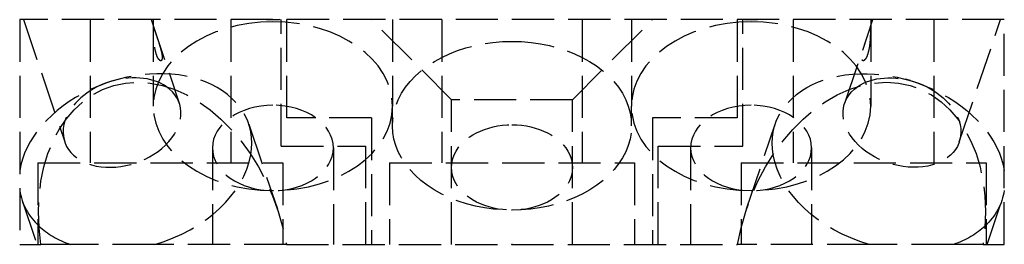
# Model space of a CAD drawing. Header units: millimetres. Extents: x -17.5 to 17.5, y 0 to 8.
import ezdxf

# ---------------------------------------------------------------- set-up
doc = ezdxf.new("R2010")
doc.units = ezdxf.units.MM
doc.header["$LTSCALE"] = 10
doc.linetypes.add('ALLCAD_Strich', pattern=[0.2, 0.15, -0.05])
doc.layers.add('BESCH_KONT_sich_schn_grun_2d', color=10, linetype='Continuous')

msp = doc.modelspace()

# ---------------------------------------------------------------- linework, layer by layer
at = {"layer": 'BESCH_KONT_sich_schn_grun_2d', "linetype": 'ALLCAD_Strich'}
for p, q in [((-17.50000000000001, 8), (-17.50000000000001, 0)), ((17.49999999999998, 8), (-17.50000000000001, 8)), ((-17.36914777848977, 8), (-15.90032964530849, 3.647946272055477)), ((-15.00000000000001, 7.999999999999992), (-15.00000000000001, 2.899999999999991)), ((-12.83085222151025, 8), (-11.82611284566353, 5.022994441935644)), ((-12.75, 8), (-12.75, 4.918881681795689)), ((-10.00000000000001, 7.999999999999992), (-10.00000000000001, 2.899999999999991)), ((-8.200000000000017, 3.5), (-8.200000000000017, 8)), ((-8.000000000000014, 4.5), (-8.000000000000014, 8)), ((-2.150000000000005, 5.149999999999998), (-5, 8)), ((-4.25, 8), (-4.25, 4.918881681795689)), ((-2.500000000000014, 7.999999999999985), (-2.500000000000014, 2.899999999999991)), ((2.150000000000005, 5.150000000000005), (5, 8)), ((2.499999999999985, 7.999999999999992), (2.499999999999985, 2.899999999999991)), ((4.25, 8), (4.25, 4.918881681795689)), ((7.999999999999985, 8), (7.999999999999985, 4.5)), ((8.199999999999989, 3.5), (8.199999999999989, 8)), ((9.999999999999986, 8), (9.999999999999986, 2.899999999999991)), ((11.82611284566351, 5.022994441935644), (12.83085222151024, 8)), ((12.75, 8), (12.75, 4.918881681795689)), ((14.99999999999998, 8), (14.99999999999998, 2.899999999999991)), ((15.90032964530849, 3.647946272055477), (17.36914777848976, 8)), ((17.49999999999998, 0), (17.49999999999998, 8)), ((-14.52735011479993, 5.70635598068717), (-14.70024861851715, 5.635625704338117)), ((-14.16564109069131, 5.828432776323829), (-13.98524240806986, 5.876940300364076)), ((14.16564109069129, 5.828432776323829), (13.98524240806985, 5.876940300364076)), ((14.52735011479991, 5.70635598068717), (14.70024861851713, 5.635625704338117)), ((-4.250000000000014, 4.221825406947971), (-4.250000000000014, 4.918881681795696)), ((-2.150000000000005, 0), (-2.150000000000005, 5.149999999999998)), ((2.149999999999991, 5.150000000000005), (-2.150000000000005, 5.150000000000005)), ((2.149999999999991, 0), (2.149999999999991, 5.150000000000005)), ((4.249999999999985, 4.221825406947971), (4.249999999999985, 4.918881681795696)), ((-9.36059355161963, 4.28479475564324), (-8.341053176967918, 1.263934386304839)), ((-5.000000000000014, 4.5), (-8.000000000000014, 4.5)), ((-5.000000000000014, 4.5), (-5.000000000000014, 0)), ((5, 4.5), (4.999999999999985, 0)), ((7.999999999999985, 4.5), (5, 4.5)), ((8.341053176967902, 1.263934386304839), (9.360593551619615, 4.28479475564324)), ((-8.200000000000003, 3.5), (-5.200000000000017, 3.5)), ((-5.200000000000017, -1.42e-14), (-5.200000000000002, 3.5)), ((5.199999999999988, 0), (5.199999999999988, 3.5)), ((5.199999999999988, 3.5), (8.199999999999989, 3.5)), ((-10.65, 3.433957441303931), (-10.65, 0)), ((-6.350000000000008, 3.433957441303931), (-6.350000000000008, 0)), ((6.349999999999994, 3.433957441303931), (6.349999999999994, 0)), ((10.64999999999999, 3.433957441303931), (10.64999999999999, 0)), ((-16.85000000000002, 2.899999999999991), (-16.85000000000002, -1.42e-14)), ((-16.85000000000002, 2.899999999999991), (-8.150000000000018, 2.899999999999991)), ((-8.150000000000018, 2.899999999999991), (-8.150000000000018, -1.42e-14)), ((-4.350000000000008, 2.899999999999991), (-4.350000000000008, 0)), ((-4.350000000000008, 2.899999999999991), (4.34999999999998, 2.899999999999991)), ((4.34999999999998, 2.900000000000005), (4.34999999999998, 0)), ((8.149999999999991, 2.899999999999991), (8.149999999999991, 0)), ((8.149999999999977, 2.900000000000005), (16.84999999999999, 2.900000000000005)), ((16.84999999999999, 2.900000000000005), (16.84999999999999, 0)), ((-17.41427792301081, 1.566676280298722), (-16.88552467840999, 0)), ((16.88552467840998, 0), (17.4142779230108, 1.566676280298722)), ((-17.50000000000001, 0), (-16.74603914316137, 0)), ((-15.69707698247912, 0), (-16.74603914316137, 0)), ((-8.020252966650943, 0), (-12.69782592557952, 0)), ((-8.020252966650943, 0), (8.02025296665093, 0)), ((-0.0098449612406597, 0.0049999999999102), (-0.0098449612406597, -8.53e-14)), ((-0.0071317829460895, 0.0049999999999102), (-0.0098449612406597, 0.0049999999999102)), ((-0.00813953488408, 0.0049999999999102), (-0.00813953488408, -8.53e-14)), ((-0.0071317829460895, 0.0049999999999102), (-0.0071317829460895, -8.53e-14)), ((-0.0063565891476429, 0.0049999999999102), (-0.0071317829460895, 0.0049999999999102)), ((-0.006976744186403, 0.0049999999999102), (-0.006976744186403, -8.53e-14)), ((-0.0065116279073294, 0.0049999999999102), (-0.0065116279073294, -8.53e-14)), ((-0.0063565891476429, 0.0049999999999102), (-0.0036434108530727, 0.0049999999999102)), ((-0.0063565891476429, 0.0049999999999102), (-0.0063565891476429, -8.53e-14)), ((-0.0053488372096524, 0.0049999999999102), (-0.0053488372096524, -8.53e-14)), ((-0.0036434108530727, 0.0049999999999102), (-0.0036434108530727, -8.53e-14)), ((-0.0027131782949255, 0.0049999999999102), (-0.0027131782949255, -8.53e-14)), ((0.0010077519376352, 0.0049999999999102), (-0.0027131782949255, 0.0049999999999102)), ((-0.0010077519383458, 0.0049999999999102), (-0.0010077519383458, -8.53e-14)), ((-0.0009871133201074, -8.53e-14), (-0.0009871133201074, 0.0049999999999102)), ((0.0005632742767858, 0.0049999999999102), (0.0005632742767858, -8.53e-14)), ((0.0010077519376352, 0.0049999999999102), (0.0010077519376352, -8.53e-14)), ((0.0010077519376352, 0.0049999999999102), (0.0031782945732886, 0.0049999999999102)), ((0.0014935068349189, 0.0049999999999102), (0.0014935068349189, -8.53e-14)), ((0.0031782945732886, 0.0049999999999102), (0.0031782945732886, -8.53e-14)), ((0.0039534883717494, 0.0049999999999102), (0.0039534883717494, -8.53e-14)), ((0.0066666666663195, 0.0049999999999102), (0.0039534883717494, 0.0049999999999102)), ((0.005658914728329, 0.0049999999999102), (0.005658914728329, -8.53e-14)), ((0.0066666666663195, 0.0049999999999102), (0.0066666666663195, -8.53e-14)), ((0.0074418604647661, 0.0049999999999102), (0.0066666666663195, 0.0049999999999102)), ((0.006821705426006, 0.0049999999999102), (0.006821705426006, -8.53e-14)), ((0.0072868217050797, 0.0049999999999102), (0.0072868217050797, -8.53e-14)), ((0.0074418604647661, 0.0049999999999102), (0.0101550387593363, 0.0049999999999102)), ((0.0074418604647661, 0.0049999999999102), (0.0074418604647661, -8.53e-14)), ((0.0084496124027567, 0.0049999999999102), (0.0084496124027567, -8.53e-14)), ((0.0101550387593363, 0.0049999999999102), (0.0101550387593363, -8.53e-14)), ((12.69782592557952, 0), (8.02025296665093, 0)), ((16.74603914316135, 0), (15.6970769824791, 0)), ((16.74603914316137, 0), (17.49999999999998, 0))]:
    msp.add_line(p, q, dxfattribs=at)
at = {"layer": 'BESCH_KONT_sich_schn_grun_2d', "linetype": 'ALLCAD_Strich', "extrusion": (0, 0, -1)}
for centre, major_axis, ratio, start_param, end_param in [((-8.5, 4.918881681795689), (-4.25, 0), 0.7071067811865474, 1.570796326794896, 7.853981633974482), ((-8.500000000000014, 11.00000000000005), (-4.250000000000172, 3.6e-15), 0.7071067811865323, -1.62965383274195, -1.511938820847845), ((8.5, 4.918881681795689), (-4.25, 0), 0.7071067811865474, 1.570796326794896, 7.853981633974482), ((8.5, 11.00000000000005), (-4.250000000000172, 3.6e-15), 0.7071067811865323, -1.62965383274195, -1.511938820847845), ((13.3874357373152, 2.925735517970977), (-4.026842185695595, 1.359059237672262), 0.7057065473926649, -0.3612079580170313, 2.793666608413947), ((13.863221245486, 4.335470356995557), (2.037108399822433, -0.6875240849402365), 0.7057065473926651, -2.653317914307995, -1.570796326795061), ((-12.36789536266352, -0.0951248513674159), (-1.925813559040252, 5.706114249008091), 0.7057065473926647, -1.320758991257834, 1.78839813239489), ((12.3678953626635, -0.0951248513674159), (1.925813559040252, 5.706114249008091), 0.7057065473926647, -1.78839813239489, 1.320758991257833), ((13.863221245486, 4.335470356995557), (2.037108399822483, -0.6875240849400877), 0.7057065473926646, -0.4882747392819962, 3.629867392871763), ((13.863221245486, 4.335470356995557), (2.03710839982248, -0.6875240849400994), 0.7057065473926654, -1.570796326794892, -0.4882747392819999), ((-8.5, 3.433957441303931), (-2.150000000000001, 0), 0.7071067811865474, 1.570796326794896, 7.853981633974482), ((8.5, 3.433957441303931), (-2.150000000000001, 0), 0.7071067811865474, 1.570796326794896, 7.853981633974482), ((13.3874357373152, 2.925735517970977), (-4.026842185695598, 1.359059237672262), 0.7057065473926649, -1.637242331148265, -0.3612079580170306), ((13.38743573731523, 2.925735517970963), (4.026842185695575, -1.359059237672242), 0.7057065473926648, -0.119713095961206, 0.3612079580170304)]:
    msp.add_ellipse(centre, major_axis=major_axis, ratio=ratio, start_param=start_param, end_param=end_param, dxfattribs=at)
at = {"layer": 'BESCH_KONT_sich_schn_grun_2d', "linetype": 'ALLCAD_Strich'}
for centre, major_axis, ratio, start_param, end_param in [((-1.42e-14, 4.221825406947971), (-4.25, 0), 0.7071067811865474, -1.570796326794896, 4.712388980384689), ((-13.38743573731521, 2.925735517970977), (4.026842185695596, 1.359059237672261), 0.7057065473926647, -0.3612079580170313, 2.793666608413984), ((-13.86322124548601, 4.335470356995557), (-2.037108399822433, -0.6875240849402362), 0.7057065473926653, -2.653317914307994, -1.570796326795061), ((-13.86322124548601, 4.335470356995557), (-2.037108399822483, -0.6875240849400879), 0.7057065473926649, -0.4882747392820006, 3.629867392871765), ((-13.86322124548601, 4.335470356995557), (-2.037108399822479, -0.687524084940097), 0.7057065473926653, -1.570796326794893, -0.4882747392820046), ((-1.42e-14, 2.73690116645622), (-2.150000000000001, 0), 0.7071067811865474, -1.570796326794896, 4.712388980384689), ((-13.38743573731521, 2.925735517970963), (4.026842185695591, 1.359059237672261), 0.7057065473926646, -1.637242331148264, -0.3612079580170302), ((-13.38743573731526, 2.925735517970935), (-4.026842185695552, -1.359059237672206), 0.7057065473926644, -0.119713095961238, 0.361207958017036), ((-13.38743573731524, 2.925735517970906), (-4.02684218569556, -1.359059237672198), 0.7057065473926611, 0.3612079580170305, 0.7450585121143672)]:
    msp.add_ellipse(centre, major_axis=major_axis, ratio=ratio, start_param=start_param, end_param=end_param, dxfattribs=at)
at = {"layer": 'BESCH_KONT_sich_schn_grun_2d', "linetype": 'ALLCAD_Strich', "extrusion": (0, 0, -0.9999999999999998)}
msp.add_ellipse((13.38743573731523, 2.925735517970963), major_axis=(4.026842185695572, -1.359059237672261), ratio=0.7057065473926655, start_param=0.3612079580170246, end_param=0.7450585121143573, dxfattribs=at)
at = {"layer": 'BESCH_KONT_sich_schn_grun_2d', "linetype": 'ALLCAD_Strich'}
for points, knots in [([(-12.63941734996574, 7.432711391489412), (-12.66444349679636, 7.506862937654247), (-12.68647123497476, 7.572897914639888), (-12.71024233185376, 7.636387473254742), (-12.71672760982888, 7.651728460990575), (-12.72705670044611, 7.667537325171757), (-12.73091690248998, 7.668075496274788), (-12.73564753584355, 7.652811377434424), (-12.7371998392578, 7.641267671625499), (-12.73918580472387, 7.605968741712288), (-12.73963817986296, 7.58212281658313), (-12.73963817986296, 7.529216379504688), (-12.73919700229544, 7.496374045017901), (-12.73722103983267, 7.424388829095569), (-12.73566639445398, 7.385282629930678), (-12.73088574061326, 7.294677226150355), (-12.72698343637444, 7.240036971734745), (-12.71656839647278, 7.132044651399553), (-12.71003862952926, 7.078708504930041), (-12.68617705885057, 6.925203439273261), (-12.66414687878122, 6.831976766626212), (-12.6143912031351, 6.684552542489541), (-12.58299352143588, 6.620059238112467), (-12.53485604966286, 6.560578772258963), (-12.5187284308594, 6.54682427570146), (-12.48853713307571, 6.534283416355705), (-12.47446983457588, 6.535424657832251), (-12.45491588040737, 6.553127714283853), (-12.44756697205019, 6.56562515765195), (-12.43761147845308, 6.602235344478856), (-12.43506387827, 6.626426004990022), (-12.43506387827, 6.679332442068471), (-12.43755128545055, 6.711838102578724), (-12.44746469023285, 6.782517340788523), (-12.45483792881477, 6.820666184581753), (-12.47459864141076, 6.908806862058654), (-12.48879148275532, 6.961753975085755), (-12.51915250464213, 7.066464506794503), (-12.53532546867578, 7.118214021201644), (-12.58347286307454, 7.267723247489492), (-12.61468782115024, 7.359438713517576), (-12.63941734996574, 7.432711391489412)], [0, 0, 0, 0, 0.0331377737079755, 0.0331377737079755, 0.0497066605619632, 0.0497066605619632, 0.0662755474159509, 0.0662755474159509, 0.0775725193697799, 0.0775725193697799, 0.0888694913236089, 0.0888694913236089, 0.1000188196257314, 0.1000188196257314, 0.111168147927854, 0.111168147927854, 0.1275406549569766, 0.1275406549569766, 0.1439131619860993, 0.1439131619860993, 0.1766581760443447, 0.1766581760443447, 0.2097959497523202, 0.2097959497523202, 0.226364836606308, 0.226364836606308, 0.2429337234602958, 0.2429337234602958, 0.2542306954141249, 0.2542306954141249, 0.2655276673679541, 0.2655276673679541, 0.276676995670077, 0.276676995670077, 0.2878263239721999, 0.2878263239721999, 0.304198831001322, 0.304198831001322, 0.3205713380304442, 0.3205713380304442, 0.3533163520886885, 0.3533163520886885, 0.3533163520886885, 0.3533163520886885]), ([(12.63941734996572, 7.432711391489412), (12.61468782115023, 7.359438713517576), (12.58347286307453, 7.267723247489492), (12.53532546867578, 7.118214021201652), (12.51915250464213, 7.066464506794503), (12.4887914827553, 6.961753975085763), (12.47459864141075, 6.908806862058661), (12.45483792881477, 6.820666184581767), (12.44746469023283, 6.782517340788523), (12.43755128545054, 6.711838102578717), (12.43506387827, 6.679332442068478), (12.43506387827, 6.626426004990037), (12.43761147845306, 6.602235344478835), (12.44756697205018, 6.565625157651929), (12.45491588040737, 6.553127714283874), (12.4744698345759, 6.535424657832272), (12.48853713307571, 6.534283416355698), (12.51872843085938, 6.546824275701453), (12.53485604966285, 6.560578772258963), (12.58299352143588, 6.620059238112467), (12.6143912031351, 6.684552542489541), (12.66414687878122, 6.831976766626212), (12.68617705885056, 6.925203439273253), (12.71003862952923, 7.07870850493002), (12.71656839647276, 7.132044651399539), (12.72698343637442, 7.240036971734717), (12.73088574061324, 7.294677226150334), (12.73566639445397, 7.385282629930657), (12.73722103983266, 7.424388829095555), (12.73919700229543, 7.496374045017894), (12.73963817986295, 7.529216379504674), (12.73963817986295, 7.582122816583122), (12.73918580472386, 7.605968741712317), (12.73719983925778, 7.64126767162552), (12.73564753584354, 7.65281137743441), (12.73091690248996, 7.668075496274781), (12.7270567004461, 7.66753732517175), (12.71672760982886, 7.651728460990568), (12.71024233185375, 7.636387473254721), (12.68647123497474, 7.57289791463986), (12.66444349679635, 7.506862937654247), (12.63941734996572, 7.432711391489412)], [0, 0, 0, 0, 0.0327450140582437, 0.0327450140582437, 0.0491175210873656, 0.0491175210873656, 0.0654900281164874, 0.0654900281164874, 0.0766393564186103, 0.0766393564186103, 0.0877886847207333, 0.0877886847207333, 0.0990856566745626, 0.0990856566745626, 0.1103826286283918, 0.1103826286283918, 0.1269515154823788, 0.1269515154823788, 0.1435204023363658, 0.1435204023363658, 0.1766581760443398, 0.1766581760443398, 0.2094031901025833, 0.2094031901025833, 0.225775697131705, 0.225775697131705, 0.2421482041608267, 0.2421482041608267, 0.2532975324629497, 0.2532975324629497, 0.2644468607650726, 0.2644468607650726, 0.275743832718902, 0.275743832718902, 0.2870408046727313, 0.2870408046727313, 0.3036096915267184, 0.3036096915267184, 0.3201785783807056, 0.3201785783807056, 0.3533163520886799, 0.3533163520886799, 0.3533163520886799, 0.3533163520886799])]:
    msp.add_open_spline(points, degree=3, knots=knots, dxfattribs=at)
for points, weights in [([(-12.69782592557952, 0), (-14.32819289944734, 0), (-15.69707698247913, 0)], [1.057817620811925, 1.061688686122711, 1.057817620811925]), ([(15.69707698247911, 0), (14.32819289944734, 0), (12.69782592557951, 0)], [1.057817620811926, 1.061688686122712, 1.057817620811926])]:
    msp.add_rational_spline(points, weights, degree=2, dxfattribs=at)

doc.saveas('drawing.dxf')
